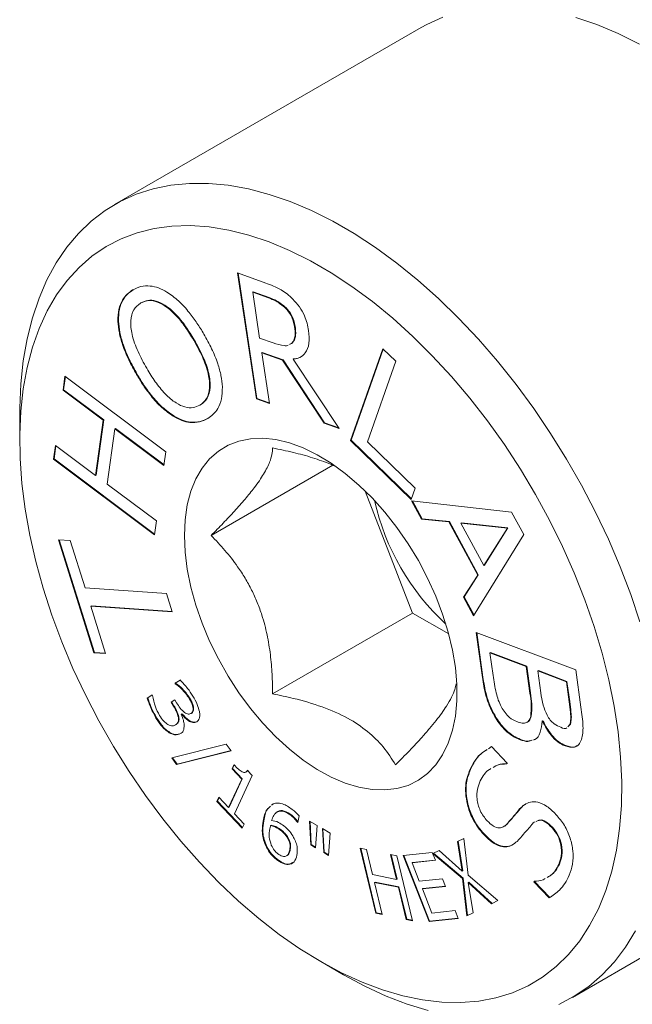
# Model space of a CAD drawing. Header units: inches. Extents: x 0.1 to 10.9, y 0 to 8.5.
# Tile 4 of 7: x 7.612 to 7.994, y 6.461 to 7.075. Entities that reach past the tile are written whole.
import ezdxf

# ---------------------------------------------------------------- set-up
doc = ezdxf.new("R2010")
doc.units = ezdxf.units.IN
doc.header["$MEASUREMENT"] = 0

msp = doc.modelspace()

# ---------------------------------------------------------------- linework, layer by layer
at = {"color": 7, "linetype": 'Continuous', "lineweight": 0}
for p, q in [((7.86238, 7.06961), (7.67147, 6.95939)), ((7.74803, 6.91684), (7.76559, 6.91054)), ((7.75976, 6.83844), (7.74803, 6.91684)), ((7.76012, 6.83865), (7.74844, 6.9167)), ((7.75781, 6.90499), (7.75746, 6.90479)), ((7.75746, 6.90479), (7.76173, 6.87628)), ((7.76732, 6.90125), (7.75746, 6.90479)), ((7.76767, 6.90145), (7.75781, 6.90499)), ((7.68793, 6.89816), (7.68758, 6.89795)), ((7.76767, 6.90145), (7.76732, 6.90125)), ((7.77827, 6.89514), (7.77791, 6.89494)), ((7.67389, 6.88689), (7.67353, 6.88669)), ((7.78387, 6.88368), (7.78352, 6.88348)), ((7.7211, 6.87517), (7.72075, 6.87497)), ((7.76173, 6.87628), (7.7702, 6.87323)), ((7.78031, 6.87221), (7.78158, 6.8729)), ((7.78066, 6.87242), (7.78193, 6.8731)), ((7.78193, 6.8731), (7.78158, 6.8729)), ((7.76345, 6.86732), (7.7631, 6.86711)), ((7.7631, 6.86711), (7.76782, 6.83555)), ((7.7761, 6.86244), (7.7631, 6.86711)), ((7.77646, 6.86264), (7.76345, 6.86732)), ((7.81832, 6.81245), (7.8385, 6.86964)), ((7.81867, 6.81265), (7.83871, 6.86944)), ((7.8385, 6.86964), (7.84655, 6.86185)), ((7.77646, 6.86264), (7.7761, 6.86244)), ((7.80186, 6.82333), (7.7761, 6.86244)), ((7.80221, 6.82353), (7.77646, 6.86264)), ((7.78293, 6.86325), (7.78257, 6.86305)), ((7.78257, 6.86305), (7.81132, 6.81994)), ((7.84655, 6.86185), (7.82883, 6.81161)), ((7.63942, 6.84392), (7.64061, 6.85253)), ((7.63977, 6.84412), (7.64091, 6.85231)), ((7.64061, 6.85253), (7.70345, 6.80554)), ((7.68549, 6.85387), (7.68514, 6.85366)), ((7.63977, 6.84412), (7.63942, 6.84392)), ((7.66439, 6.82524), (7.63942, 6.84392)), ((7.66474, 6.82545), (7.63977, 6.84412)), ((7.76012, 6.83865), (7.75976, 6.83844)), ((7.76782, 6.83555), (7.75976, 6.83844)), ((7.76777, 6.8359), (7.76012, 6.83865)), ((7.72499, 6.83472), (7.72464, 6.83451)), ((7.61243, 6.8289), (7.61243, 6.81258)), ((7.65963, 6.79078), (7.66439, 6.82524)), ((7.65998, 6.79098), (7.66474, 6.82545)), ((7.66474, 6.82545), (7.66439, 6.82524)), ((7.7084, 6.82777), (7.70805, 6.82756)), ((7.80221, 6.82353), (7.80186, 6.82333)), ((7.81103, 6.82038), (7.80221, 6.82353)), ((7.67164, 6.81982), (7.66688, 6.78536)), ((7.67199, 6.82002), (7.67164, 6.81982)), ((7.70225, 6.79693), (7.67164, 6.81982)), ((7.70231, 6.79736), (7.67199, 6.82002)), ((7.81132, 6.81994), (7.80186, 6.82333)), ((7.81867, 6.81265), (7.81832, 6.81245)), ((7.85618, 6.77579), (7.81832, 6.81245)), ((7.85633, 6.7762), (7.81867, 6.81265)), ((7.82883, 6.81161), (7.85864, 6.78275)), ((7.63347, 6.80083), (7.63466, 6.80945)), ((7.63383, 6.80104), (7.63495, 6.80923)), ((7.63466, 6.80945), (7.65963, 6.79078)), ((7.70345, 6.80554), (7.70225, 6.79693)), ((7.63383, 6.80104), (7.63347, 6.80083)), ((7.69631, 6.75385), (7.63347, 6.80083)), ((7.69637, 6.75427), (7.63383, 6.80104)), ((7.80726, 6.79708), (7.73157, 6.75339)), ((7.65998, 6.79098), (7.65963, 6.79078)), ((7.66688, 6.78536), (7.69749, 6.76247)), ((7.82753, 6.78101), (7.857, 6.70505)), ((7.85864, 6.78275), (7.85618, 6.77579)), ((7.8564, 6.77493), (7.91863, 6.76793)), ((7.86259, 6.76343), (7.8564, 6.77493)), ((7.86294, 6.76364), (7.85689, 6.77487)), ((7.69749, 6.76247), (7.69631, 6.75385)), ((7.86294, 6.76364), (7.86259, 6.76343)), ((7.87961, 6.76178), (7.86259, 6.76343)), ((7.87996, 6.76198), (7.86294, 6.76364)), ((7.91863, 6.76793), (7.92618, 6.75392)), ((7.87996, 6.76198), (7.87961, 6.76178)), ((7.89752, 6.72856), (7.87961, 6.76178)), ((7.89787, 6.72876), (7.87996, 6.76198)), ((7.88746, 6.76117), (7.88711, 6.76096)), ((7.88711, 6.76096), (7.90129, 6.73465)), ((7.91597, 6.75794), (7.88711, 6.76096)), ((7.91632, 6.75814), (7.88746, 6.76117)), ((7.90129, 6.73465), (7.91597, 6.75794)), ((7.90165, 6.73485), (7.91632, 6.75814)), ((7.91632, 6.75814), (7.91597, 6.75794)), ((7.63664, 6.7507), (7.64389, 6.75021)), ((7.65866, 6.68031), (7.63664, 6.7507)), ((7.65902, 6.68051), (7.63706, 6.75067)), ((7.64389, 6.75021), (7.65312, 6.72069)), ((7.92618, 6.75392), (7.89498, 6.70336)), ((7.90165, 6.73485), (7.90129, 6.73465)), ((7.88877, 6.71487), (7.89752, 6.72856)), ((7.88912, 6.71508), (7.89787, 6.72876)), ((7.89787, 6.72876), (7.89752, 6.72856)), ((7.65312, 6.72069), (7.70387, 6.71723)), ((7.70387, 6.71723), (7.70742, 6.70588)), ((7.88912, 6.71508), (7.88877, 6.71487)), ((7.89498, 6.70336), (7.88877, 6.71487)), ((7.89522, 6.70376), (7.88912, 6.71508)), ((7.65703, 6.70954), (7.65667, 6.70933)), ((7.65667, 6.70933), (7.66591, 6.67981)), ((7.70742, 6.70588), (7.65667, 6.70933)), ((7.70735, 6.70611), (7.65703, 6.70954)), ((7.857, 6.70505), (7.76984, 6.65474)), ((7.857, 6.70505), (7.8795, 6.69206)), ((7.89652, 6.69303), (7.95855, 6.66972)), ((7.90041, 6.66498), (7.89652, 6.69303)), ((7.90077, 6.66519), (7.89693, 6.69288)), ((7.65902, 6.68051), (7.65866, 6.68031)), ((7.66591, 6.67981), (7.65866, 6.68031)), ((7.66584, 6.68005), (7.65902, 6.68051)), ((7.90552, 6.68041), (7.90517, 6.6802)), ((7.90517, 6.6802), (7.90712, 6.6662)), ((7.92773, 6.67172), (7.90517, 6.6802)), ((7.92808, 6.67192), (7.90552, 6.68041)), ((7.92808, 6.67192), (7.92773, 6.67172)), ((7.93004, 6.65509), (7.92773, 6.67172)), ((7.9304, 6.65529), (7.92808, 6.67192)), ((7.90077, 6.66519), (7.90041, 6.66498)), ((7.93533, 6.6692), (7.93498, 6.669)), ((7.93498, 6.669), (7.93687, 6.65544)), ((7.9527, 6.66233), (7.93498, 6.669)), ((7.95305, 6.66253), (7.93533, 6.6692)), ((7.95855, 6.66972), (7.96179, 6.64643)), ((7.70913, 6.66135), (7.7123, 6.66337)), ((7.70949, 6.66155), (7.70913, 6.66135)), ((7.70929, 6.66108), (7.70913, 6.66135)), ((7.70964, 6.66129), (7.70929, 6.66108)), ((7.70949, 6.66155), (7.71265, 6.66357)), ((7.70964, 6.66129), (7.70949, 6.66155)), ((7.95305, 6.66253), (7.9527, 6.66233)), ((7.95444, 6.64983), (7.9527, 6.66233)), ((7.95479, 6.65003), (7.95305, 6.66253)), ((7.69178, 6.65212), (7.69495, 6.65414)), ((7.69213, 6.65232), (7.69178, 6.65212)), ((7.69213, 6.65232), (7.69496, 6.65413)), ((7.69495, 6.65414), (7.69518, 6.65375)), ((7.71817, 6.65232), (7.71782, 6.65212)), ((7.9304, 6.65529), (7.93004, 6.65509)), ((7.70668, 6.64954), (7.70898, 6.651)), ((7.70703, 6.64974), (7.70668, 6.64954)), ((7.7081, 6.64716), (7.70668, 6.64954)), ((7.70703, 6.64974), (7.70898, 6.65099)), ((7.70845, 6.64736), (7.70703, 6.64974)), ((7.70845, 6.64736), (7.7081, 6.64716)), ((7.70898, 6.651), (7.7101, 6.64913)), ((7.72061, 6.64663), (7.72026, 6.64643)), ((7.95479, 6.65003), (7.95444, 6.64983)), ((7.69759, 6.6399), (7.69724, 6.6397)), ((7.71155, 6.6403), (7.7112, 6.6401)), ((7.7131, 6.64209), (7.71291, 6.64196)), ((7.71345, 6.64229), (7.7131, 6.64209)), ((7.71953, 6.64282), (7.71918, 6.64262)), ((7.9091, 6.63988), (7.90875, 6.63968)), ((7.93087, 6.64079), (7.93052, 6.64058)), ((7.70983, 6.63569), (7.70947, 6.63549)), ((7.93792, 6.63795), (7.93757, 6.63775)), ((7.9379, 6.63763), (7.93757, 6.63775)), ((7.93825, 6.63784), (7.9379, 6.63763)), ((7.93825, 6.63784), (7.93792, 6.63795)), ((7.95354, 6.63413), (7.95485, 6.63564)), ((7.9539, 6.63434), (7.95521, 6.63584)), ((7.95521, 6.63584), (7.95485, 6.63564)), ((7.70581, 6.63077), (7.70546, 6.63056)), ((7.70706, 6.61487), (7.74104, 6.62339)), ((7.74104, 6.62339), (7.74412, 6.61928)), ((7.90414, 6.6206), (7.90604, 6.62194)), ((7.90604, 6.62194), (7.91584, 6.61165)), ((7.9242, 6.62641), (7.92385, 6.62621)), ((7.93331, 6.62648), (7.9326, 6.62628)), ((7.95229, 6.62257), (7.95193, 6.62237)), ((7.71044, 6.61104), (7.70749, 6.61498)), ((7.74412, 6.61928), (7.71009, 6.61084)), ((7.74405, 6.61938), (7.71044, 6.61104)), ((7.71009, 6.61084), (7.70706, 6.61487)), ((7.71044, 6.61104), (7.71009, 6.61084)), ((7.74458, 6.60798), (7.74577, 6.61055)), ((7.74493, 6.60819), (7.74613, 6.61075)), ((7.91584, 6.61165), (7.91562, 6.61115)), ((7.74493, 6.60819), (7.74458, 6.60798)), ((7.75062, 6.60155), (7.74458, 6.60798)), ((7.75097, 6.60175), (7.74493, 6.60819)), ((7.75714, 6.60392), (7.74607, 6.58007)), ((7.75421, 6.60704), (7.75714, 6.60392)), ((7.89298, 6.60756), (7.89263, 6.60736)), ((7.74245, 6.58394), (7.75062, 6.60155)), ((7.7428, 6.58414), (7.75097, 6.60175)), ((7.75097, 6.60175), (7.75062, 6.60155)), ((7.73522, 6.5878), (7.73641, 6.59037)), ((7.73557, 6.58801), (7.73522, 6.5878)), ((7.75093, 6.57107), (7.73522, 6.5878)), ((7.73557, 6.58801), (7.73658, 6.59019)), ((7.75111, 6.57146), (7.73557, 6.58801)), ((7.73641, 6.59037), (7.74245, 6.58394)), ((7.76924, 6.58535), (7.77021, 6.58623)), ((7.76959, 6.58555), (7.77013, 6.58604)), ((7.89142, 6.58614), (7.89107, 6.58593)), ((7.7428, 6.58414), (7.74245, 6.58394)), ((7.74607, 6.58007), (7.75212, 6.57364)), ((7.78176, 6.57917), (7.78141, 6.57897)), ((7.78632, 6.57881), (7.78555, 6.57469)), ((7.92399, 6.58326), (7.92364, 6.58306)), ((7.75212, 6.57364), (7.75093, 6.57107)), ((7.76431, 6.57572), (7.76395, 6.57551)), ((7.76898, 6.57296), (7.76862, 6.57275)), ((7.78561, 6.575), (7.78535, 6.57485)), ((7.78555, 6.57469), (7.78535, 6.57485)), ((7.79276, 6.57557), (7.7976, 6.57272)), ((7.79358, 6.56066), (7.79276, 6.57557)), ((7.79394, 6.56086), (7.79314, 6.57534)), ((7.7976, 6.57272), (7.79652, 6.55894)), ((7.91579, 6.57365), (7.91543, 6.57345)), ((7.95644, 6.46574), (8.14736, 6.57596)), ((7.77542, 6.56978), (7.77506, 6.56958)), ((7.80082, 6.57082), (7.80565, 6.56797)), ((7.80164, 6.55592), (7.80082, 6.57082)), ((7.80199, 6.55612), (7.8012, 6.5706)), ((7.80565, 6.56797), (7.80457, 6.55419)), ((7.9017, 6.56731), (7.90135, 6.5671)), ((7.94406, 6.57171), (7.9437, 6.57151)), ((7.76575, 6.56067), (7.7654, 6.56047)), ((7.77956, 6.5652), (7.77921, 6.56499)), ((7.79394, 6.56086), (7.79358, 6.56066)), ((7.79652, 6.55894), (7.79358, 6.56066)), ((7.79655, 6.55933), (7.79394, 6.56086)), ((7.88495, 6.56283), (7.88886, 6.56474)), ((7.88791, 6.54433), (7.88495, 6.56283)), ((7.88826, 6.54453), (7.88531, 6.563)), ((7.88886, 6.56474), (7.89149, 6.54177)), ((7.78088, 6.55782), (7.78052, 6.55761)), ((7.80199, 6.55612), (7.80164, 6.55592)), ((7.80457, 6.55419), (7.80164, 6.55592)), ((7.8046, 6.55458), (7.80199, 6.55612)), ((7.82433, 6.55873), (7.82835, 6.5579)), ((7.83402, 6.51825), (7.82433, 6.55873)), ((7.83438, 6.51845), (7.82475, 6.55864)), ((7.82835, 6.5579), (7.8321, 6.54225)), ((7.84701, 6.53917), (7.84326, 6.55482)), ((7.84326, 6.55482), (7.84728, 6.55399)), ((7.84736, 6.53937), (7.84368, 6.55474)), ((7.84728, 6.55399), (7.85698, 6.5135)), ((7.85113, 6.55405), (7.86926, 6.55591)), ((7.86727, 6.5131), (7.85113, 6.55405)), ((7.86762, 6.51331), (7.85155, 6.55409)), ((7.86926, 6.55591), (7.87116, 6.5511)), ((7.86953, 6.5553), (7.87344, 6.5572)), ((7.88804, 6.53978), (7.86953, 6.5553)), ((7.88839, 6.53998), (7.86991, 6.55548)), ((7.87344, 6.5572), (7.88791, 6.54433)), ((7.7726, 6.55176), (7.77225, 6.55156)), ((7.87116, 6.5511), (7.85666, 6.54961)), ((7.85701, 6.54981), (7.85666, 6.54961)), ((7.85666, 6.54961), (7.86116, 6.53817)), ((7.87109, 6.55126), (7.85701, 6.54981)), ((7.94838, 6.54877), (7.94802, 6.54856)), ((7.8321, 6.54225), (7.84701, 6.53917)), ((7.88826, 6.54453), (7.88791, 6.54433)), ((7.89149, 6.54177), (7.91005, 6.526)), ((7.83362, 6.5376), (7.83327, 6.53739)), ((7.83327, 6.53739), (7.83805, 6.51742)), ((7.84817, 6.53431), (7.83327, 6.53739)), ((7.84852, 6.53452), (7.83362, 6.5376)), ((7.84736, 6.53937), (7.84701, 6.53917)), ((7.86116, 6.53817), (7.87566, 6.53966)), ((7.87566, 6.53966), (7.87756, 6.53484)), ((7.88839, 6.53998), (7.88804, 6.53978)), ((7.89071, 6.51655), (7.88804, 6.53978)), ((7.89107, 6.51676), (7.88839, 6.53998)), ((7.89198, 6.53742), (7.89163, 6.53721)), ((7.89163, 6.53721), (7.89462, 6.51846)), ((7.90616, 6.5241), (7.89163, 6.53721)), ((7.90651, 6.5243), (7.89198, 6.53742)), ((7.9325, 6.53764), (7.93272, 6.53814)), ((7.93286, 6.53784), (7.9325, 6.53764)), ((7.94198, 6.52767), (7.9325, 6.53764)), ((7.93286, 6.53784), (7.933, 6.53818)), ((7.94233, 6.52788), (7.93286, 6.53784)), ((7.84852, 6.53452), (7.84817, 6.53431)), ((7.85295, 6.51434), (7.84817, 6.53431)), ((7.85331, 6.51454), (7.84852, 6.53452)), ((7.87756, 6.53484), (7.86306, 6.53335)), ((7.86342, 6.53355), (7.86306, 6.53335)), ((7.86306, 6.53335), (7.86899, 6.5183)), ((7.8775, 6.535), (7.86342, 6.53355)), ((7.91005, 6.526), (7.90616, 6.5241)), ((7.90651, 6.5243), (7.90616, 6.5241)), ((7.91002, 6.52602), (7.90651, 6.5243)), ((7.94233, 6.52788), (7.94198, 6.52767)), ((7.83438, 6.51845), (7.83402, 6.51825)), ((7.83805, 6.51742), (7.83402, 6.51825)), ((7.83798, 6.51771), (7.83438, 6.51845)), ((7.86899, 6.5183), (7.88349, 6.51979)), ((7.88349, 6.51979), (7.88539, 6.51497)), ((7.89462, 6.51846), (7.89071, 6.51655)), ((7.89462, 6.51849), (7.89107, 6.51676)), ((7.85331, 6.51454), (7.85295, 6.51434)), ((7.85698, 6.5135), (7.85295, 6.51434)), ((7.85691, 6.5138), (7.85331, 6.51454)), ((7.88539, 6.51497), (7.86727, 6.5131)), ((7.86762, 6.51331), (7.86727, 6.5131)), ((7.88533, 6.51513), (7.86762, 6.51331)), ((7.89107, 6.51676), (7.89071, 6.51655)), ((7.79978, 6.48804), (7.81392, 6.47987))]:
    msp.add_line(p, q, dxfattribs=at)
at = {"color": 7, "linetype": 'Continuous', "lineweight": 0, "flags": 128}
for points in [[(7.8759, 7.07605), (7.86595, 7.07156), (7.86238, 7.06961)], [(7.99821, 7.05922), (7.98491, 7.06587), (7.9717, 7.07147), (7.95864, 7.07598)], [(7.99851, 6.69951), (7.99275, 6.71671), (7.98622, 6.73389), (7.97893, 6.75098), (7.97092, 6.76791), (7.96222, 6.78459), (7.95288, 6.80095), (7.94292, 6.81693), (7.93241, 6.83245), (7.92137, 6.84745), (7.90987, 6.86186), (7.89795, 6.87562), (7.88566, 6.88866), (7.87305, 6.90093), (7.86019, 6.91238), (7.84712, 6.92296), (7.83391, 6.93261), (7.82062, 6.94131), (7.80729, 6.949), (7.79399, 6.95566), (7.78078, 6.96126), (7.76772, 6.96576), (7.75486, 6.96917), (7.74225, 6.97145), (7.72996, 6.97259), (7.71804, 6.9726), (7.70653, 6.97148), (7.6955, 6.96922), (7.68498, 6.96584), (7.67503, 6.96135), (7.66569, 6.95577), (7.65699, 6.94913), (7.64898, 6.94146), (7.64169, 6.93278), (7.63516, 6.92315), (7.6294, 6.91259), (7.62446, 6.90115), (7.62034, 6.88889), (7.61707, 6.87587), (7.61466, 6.86212), (7.61312, 6.84772), (7.61246, 6.83274), (7.61243, 6.8289)], [(7.79981, 6.48802), (7.81274, 6.48107), (7.82561, 6.47519), (7.83835, 6.4704), (7.85091, 6.46672), (7.86322, 6.46418), (7.87524, 6.46278), (7.88689, 6.46253), (7.89813, 6.46344), (7.9089, 6.46549), (7.91915, 6.46869), (7.92884, 6.473), (7.9379, 6.47842), (7.94631, 6.48492), (7.95402, 6.49246), (7.961, 6.50101), (7.96721, 6.51053), (7.97262, 6.52097), (7.97721, 6.53229), (7.98095, 6.54443), (7.98383, 6.55733), (7.98583, 6.57094), (7.98694, 6.58517), (7.98717, 6.59998), (7.9865, 6.61528), (7.98494, 6.63101), (7.9825, 6.64709), (7.97918, 6.66344), (7.97502, 6.67999), (7.97002, 6.69665), (7.9642, 6.71335), (7.95761, 6.73001), (7.95026, 6.74654), (7.94219, 6.76288), (7.93345, 6.77893), (7.92407, 6.79464), (7.9141, 6.80991), (7.90358, 6.82467), (7.89257, 6.83887), (7.88111, 6.85242), (7.86927, 6.86527), (7.8571, 6.87735), (7.84466, 6.88861), (7.832, 6.89899), (7.81918, 6.90844), (7.80628, 6.91692), (7.79334, 6.92439), (7.78044, 6.93081), (7.76763, 6.93615), (7.75497, 6.94039), (7.74252, 6.9435), (7.73035, 6.94547), (7.71851, 6.94629), (7.70706, 6.94596), (7.69604, 6.94448), (7.68553, 6.94186), (7.67555, 6.9381), (7.66617, 6.93323), (7.65743, 6.92727), (7.64936, 6.92025), (7.64202, 6.9122), (7.63542, 6.90315), (7.62961, 6.89317), (7.6246, 6.88228), (7.62044, 6.87054), (7.61713, 6.85801), (7.61468, 6.84475), (7.61313, 6.83083), (7.61246, 6.8163), (7.61268, 6.80123), (7.61379, 6.78571), (7.6158, 6.76979), (7.61867, 6.75357), (7.62242, 6.73711), (7.627, 6.72049), (7.63241, 6.7038), (7.63862, 6.68711), (7.6456, 6.67051), (7.65331, 6.65406), (7.66172, 6.63786), (7.67079, 6.62197), (7.68047, 6.60648), (7.69072, 6.59145), (7.70149, 6.57696), (7.71273, 6.56308), (7.72438, 6.54987), (7.7364, 6.53739), (7.74871, 6.52572), (7.76127, 6.51489), (7.77402, 6.50497), (7.78688, 6.496), (7.79981, 6.48802)], [(7.71496, 6.75339), (7.71541, 6.74305), (7.71675, 6.73231), (7.71898, 6.72127), (7.72206, 6.71005), (7.72597, 6.69877), (7.73065, 6.68755), (7.73608, 6.67651), (7.74217, 6.66577), (7.74888, 6.65543), (7.75613, 6.64562), (7.76384, 6.63642), (7.77193, 6.62795), (7.78032, 6.62029), (7.78892, 6.61352), (7.79763, 6.60771), (7.80636, 6.60293), (7.81502, 6.59922), (7.82353, 6.59663), (7.83178, 6.59518), (7.83969, 6.59489), (7.84718, 6.59576), (7.85417, 6.59778), (7.86058, 6.60093), (7.86635, 6.60518), (7.87141, 6.61048), (7.87571, 6.61678), (7.87921, 6.624), (7.88187, 6.63208), (7.88365, 6.64092), (7.88455, 6.65044), (7.88455, 6.66053), (7.88365, 6.67108), (7.88187, 6.68199), (7.87921, 6.69313), (7.87571, 6.70439), (7.87141, 6.71566), (7.86635, 6.7268), (7.86058, 6.73771), (7.85417, 6.74826), (7.84718, 6.75835), (7.83969, 6.76787), (7.83178, 6.77671), (7.82353, 6.78479), (7.81502, 6.79202), (7.80636, 6.79831), (7.79763, 6.80362), (7.78892, 6.80787), (7.78032, 6.81102), (7.77193, 6.81304), (7.76384, 6.81391), (7.75613, 6.81362), (7.74888, 6.81218), (7.74217, 6.80959), (7.73608, 6.80588), (7.73065, 6.8011), (7.72597, 6.7953), (7.72206, 6.78853), (7.71898, 6.78087), (7.71675, 6.77239), (7.71541, 6.7632), (7.71496, 6.75339)], [(7.94797, 6.4614), (7.95763, 6.46644), (7.96665, 6.47255), (7.97501, 6.47971), (7.98266, 6.48789), (7.98958, 6.49705), (7.99573, 6.50716)], [(7.81395, 6.47985), (7.82727, 6.47267), (7.84053, 6.46654), (7.85368, 6.46149), (7.86665, 6.45753)]]:
    msp.add_lwpolyline(points, dxfattribs=at)
at = {"color": 7, "linetype": 'Continuous', "lineweight": 0}
msp.add_arc((7.97857, 6.8076), 0.14883, 192.63408, 227.36054, dxfattribs=at)
for points, knots in [([(7.76559, 6.91054), (7.76875, 6.90932), (7.77316, 6.90762), (7.77891, 6.90391), (7.78131, 6.90165), (7.78251, 6.90051)], [0, 0, 0, 0, 0.55995, 0.780009, 1, 1, 1, 1]), ([(7.67353, 6.88669), (7.67362, 6.88924), (7.67378, 6.89435), (7.67615, 6.89978), (7.67915, 6.90375), (7.68153, 6.90539), (7.68272, 6.90621)], [0, 0, 0, 0, 0.279713, 0.55959, 0.779775, 1, 1, 1, 1]), ([(7.67389, 6.88689), (7.67397, 6.88944), (7.67414, 6.89455), (7.6765, 6.89998), (7.6795, 6.90395), (7.68188, 6.90559), (7.68307, 6.90641)], [0, 0, 0, 0, 0.279713, 0.55959, 0.779775, 1, 1, 1, 1]), ([(7.68272, 6.90621), (7.68437, 6.90703), (7.68766, 6.90869), (7.69322, 6.90895), (7.69877, 6.90778), (7.70231, 6.90589), (7.70408, 6.90495)], [0, 0, 0, 0, 0.280101, 0.560032, 0.780053, 1, 1, 1, 1]), ([(7.70408, 6.90495), (7.70652, 6.90323), (7.71139, 6.89978), (7.71763, 6.89279), (7.72286, 6.88573), (7.72567, 6.88108), (7.72708, 6.87876)], [0, 0, 0, 0, 0.279675, 0.559603, 0.779788, 1, 1, 1, 1]), ([(7.68758, 6.89795), (7.68604, 6.89676), (7.68298, 6.89438), (7.68113, 6.88733), (7.68211, 6.87809), (7.68579, 6.86774), (7.68958, 6.86088), (7.69147, 6.85745)], [0, 0, 0, 0, 0.1866996, 0.3729852, 0.5594631, 0.7794657, 1, 1, 1, 1]), ([(7.72075, 6.87497), (7.71901, 6.8778), (7.71555, 6.88346), (7.70939, 6.89109), (7.70293, 6.89662), (7.69686, 6.89946), (7.69169, 6.89989), (7.68895, 6.8986), (7.68758, 6.89795)], [0, 0, 0, 0, 0.187007, 0.373773, 0.560157, 0.706715, 0.853245, 1, 1, 1, 1]), ([(7.7211, 6.87517), (7.71937, 6.878), (7.7159, 6.88366), (7.70974, 6.89129), (7.70329, 6.89682), (7.69721, 6.89967), (7.69204, 6.90009), (7.6893, 6.8988), (7.68793, 6.89816)], [0, 0, 0, 0, 0.187007, 0.373773, 0.560157, 0.706715, 0.853245, 1, 1, 1, 1]), ([(7.77791, 6.89494), (7.77594, 6.89654), (7.77241, 6.89941), (7.76888, 6.90068), (7.76732, 6.90125)], [0, 0, 0, 0, 0.558088, 1, 1, 1, 1]), ([(7.77827, 6.89514), (7.7763, 6.89674), (7.77276, 6.89961), (7.76923, 6.90089), (7.76767, 6.90145)], [0, 0, 0, 0, 0.558088, 1, 1, 1, 1]), ([(7.78251, 6.90051), (7.78389, 6.89897), (7.78666, 6.89588), (7.78969, 6.89056), (7.79148, 6.88546), (7.79201, 6.88245), (7.79228, 6.88095)], [0, 0, 0, 0, 0.2798951, 0.5596148, 0.7797462, 1, 1, 1, 1]), ([(7.78352, 6.88348), (7.78301, 6.88583), (7.78209, 6.89003), (7.77919, 6.89344), (7.77791, 6.89494)], [0, 0, 0, 0, 0.5598595, 1, 1, 1, 1]), ([(7.78387, 6.88368), (7.78336, 6.88603), (7.78245, 6.89023), (7.77955, 6.89364), (7.77827, 6.89514)], [0, 0, 0, 0, 0.5598595, 1, 1, 1, 1]), ([(7.68514, 6.85366), (7.68346, 6.85669), (7.68009, 6.86273), (7.67652, 6.87154), (7.67421, 6.87968), (7.67376, 6.88435), (7.67353, 6.88669)], [0, 0, 0, 0, 0.2801107, 0.5600641, 0.7800788, 1, 1, 1, 1]), ([(7.68549, 6.85387), (7.68381, 6.85689), (7.68045, 6.86294), (7.67687, 6.87174), (7.67456, 6.87988), (7.67411, 6.88455), (7.67389, 6.88689)], [0, 0, 0, 0, 0.2801107, 0.5600641, 0.7800788, 1, 1, 1, 1]), ([(7.72708, 6.87876), (7.72875, 6.87574), (7.73211, 6.86972), (7.73564, 6.86094), (7.73798, 6.85282), (7.7384, 6.84817), (7.73861, 6.84585)], [0, 0, 0, 0, 0.280125, 0.560077, 0.780102, 1, 1, 1, 1]), ([(7.78158, 6.8729), (7.78213, 6.87354), (7.78324, 6.87482), (7.7841, 6.8784), (7.78374, 6.88155), (7.78352, 6.88348)], [0, 0, 0, 0, 0.280191, 0.560098, 1, 1, 1, 1]), ([(7.78193, 6.8731), (7.78249, 6.87374), (7.7836, 6.87502), (7.78445, 6.8786), (7.78409, 6.88176), (7.78387, 6.88368)], [0, 0, 0, 0, 0.280191, 0.560098, 1, 1, 1, 1]), ([(7.79228, 6.88095), (7.79254, 6.87819), (7.79306, 6.87267), (7.79069, 6.86705), (7.78699, 6.86395), (7.78405, 6.86335), (7.78257, 6.86305)], [0, 0, 0, 0, 0.2799509, 0.5592004, 0.7795065, 1, 1, 1, 1]), ([(7.72464, 6.83451), (7.72616, 6.83571), (7.7292, 6.83812), (7.73103, 6.84516), (7.73009, 6.85436), (7.72642, 6.86471), (7.72264, 6.87155), (7.72075, 6.87497)], [0, 0, 0, 0, 0.186637, 0.372903, 0.559417, 0.779448, 1, 1, 1, 1]), ([(7.72499, 6.83472), (7.72651, 6.83592), (7.72955, 6.83832), (7.73138, 6.84537), (7.73045, 6.85457), (7.72677, 6.86491), (7.72299, 6.87175), (7.7211, 6.87517)], [0, 0, 0, 0, 0.186637, 0.372903, 0.559417, 0.779448, 1, 1, 1, 1]), ([(7.7702, 6.87323), (7.77252, 6.87253), (7.77576, 6.87156), (7.77888, 6.87144), (7.77957, 6.87181), (7.77958, 6.87182)], [0, 0, 0, 0, 0.715178, 0.996149, 1, 1, 1, 1]), ([(7.78727, 6.86456), (7.78724, 6.86454), (7.78609, 6.86357), (7.78449, 6.86341), (7.78293, 6.86325)], [0, 0, 0, 0, 0.028393, 1, 1, 1, 1]), ([(7.69147, 6.85745), (7.6932, 6.85462), (7.69667, 6.84897), (7.70281, 6.84132), (7.70928, 6.83582), (7.71534, 6.83304), (7.72053, 6.83257), (7.72327, 6.83386), (7.72464, 6.83451)], [0, 0, 0, 0, 0.186996, 0.373741, 0.56008, 0.706659, 0.853234, 1, 1, 1, 1]), ([(7.70805, 6.82756), (7.70562, 6.82928), (7.70076, 6.83272), (7.69454, 6.83967), (7.68934, 6.84672), (7.68654, 6.85135), (7.68514, 6.85366)], [0, 0, 0, 0, 0.279685, 0.559567, 0.779754, 1, 1, 1, 1]), ([(7.7084, 6.82777), (7.70597, 6.82948), (7.70111, 6.83292), (7.69489, 6.83987), (7.6897, 6.84692), (7.68689, 6.85155), (7.68549, 6.85387)], [0, 0, 0, 0, 0.279685, 0.559567, 0.779754, 1, 1, 1, 1]), ([(7.73861, 6.84585), (7.73854, 6.84328), (7.73841, 6.83813), (7.73612, 6.83259), (7.73304, 6.82867), (7.73064, 6.82704), (7.72944, 6.82623)], [0, 0, 0, 0, 0.279787, 0.559553, 0.77974, 1, 1, 1, 1]), ([(7.72944, 6.82623), (7.72779, 6.82541), (7.72449, 6.82377), (7.71893, 6.8235), (7.71336, 6.82471), (7.70982, 6.82661), (7.70805, 6.82756)], [0, 0, 0, 0, 0.2800975, 0.5600479, 0.7800611, 1, 1, 1, 1]), ([(7.7298, 6.82643), (7.72814, 6.82561), (7.72484, 6.82397), (7.71928, 6.82371), (7.71371, 6.82491), (7.71017, 6.82681), (7.7084, 6.82777)], [0, 0, 0, 0, 0.2800975, 0.5600479, 0.7800611, 1, 1, 1, 1]), ([(7.73157, 6.75339), (7.73411, 6.75595), (7.73919, 6.76108), (7.74631, 6.76865), (7.75288, 6.77607), (7.75927, 6.78398), (7.76474, 6.79195), (7.76806, 6.79869), (7.76962, 6.80392), (7.76977, 6.80653), (7.76984, 6.80784)], [0, 0, 0, 0, 0.107786, 0.216169, 0.327313, 0.439957, 0.593488, 0.752149, 0.875507, 1, 1, 1, 1]), ([(7.76984, 6.80784), (7.77418, 6.80695), (7.78265, 6.80521), (7.79278, 6.80243), (7.80035, 6.79987), (7.80497, 6.79821), (7.80742, 6.79702), (7.8082, 6.79664)], [0, 0, 0, 0, 0.319303, 0.624063, 0.777466, 0.929135, 1, 1, 1, 1]), ([(7.76984, 6.65474), (7.76979, 6.6588), (7.76968, 6.66693), (7.7686, 6.67924), (7.7666, 6.69159), (7.76374, 6.70248), (7.76038, 6.71174), (7.75687, 6.71949), (7.75278, 6.72693), (7.74731, 6.7353), (7.74031, 6.74429), (7.73449, 6.75035), (7.73157, 6.75339)], [0, 0, 0, 0, 0.107753, 0.216103, 0.327213, 0.439823, 0.51632, 0.59347, 0.672555, 0.752225, 0.875545, 1, 1, 1, 1]), ([(7.90875, 6.63968), (7.90745, 6.64199), (7.90486, 6.64661), (7.90196, 6.65533), (7.901, 6.66132), (7.90041, 6.66498)], [0, 0, 0, 0, 0.279856, 0.559753, 1, 1, 1, 1]), ([(7.9091, 6.63988), (7.9078, 6.64219), (7.90521, 6.64681), (7.90232, 6.65554), (7.90135, 6.66153), (7.90077, 6.66519)], [0, 0, 0, 0, 0.279856, 0.559753, 1, 1, 1, 1]), ([(7.90712, 6.6662), (7.90766, 6.6626), (7.90841, 6.6576), (7.91021, 6.65091), (7.91159, 6.64801), (7.91228, 6.64656)], [0, 0, 0, 0, 0.560285, 0.780332, 1, 1, 1, 1]), ([(7.71782, 6.65212), (7.71637, 6.65413), (7.71378, 6.65773), (7.71067, 6.66005), (7.70929, 6.66108)], [0, 0, 0, 0, 0.558847, 1, 1, 1, 1]), ([(7.71817, 6.65232), (7.71672, 6.65433), (7.71414, 6.65793), (7.71102, 6.66026), (7.70964, 6.66129)], [0, 0, 0, 0, 0.558847, 1, 1, 1, 1]), ([(7.7123, 6.66337), (7.71391, 6.66168), (7.71679, 6.65867), (7.71918, 6.655), (7.72023, 6.65339)], [0, 0, 0, 0, 0.559867, 1, 1, 1, 1]), ([(7.88419, 6.66092), (7.88394, 6.6598), (7.88338, 6.65734), (7.88141, 6.65275), (7.87857, 6.64775), (7.8752, 6.6428), (7.87169, 6.63816), (7.8676, 6.63316), (7.86213, 6.62692), (7.85513, 6.61939), (7.84931, 6.61351), (7.84639, 6.61055)], [0, 0, 0, 0, 0.105387, 0.232191, 0.360705, 0.448006, 0.536053, 0.626307, 0.71723, 0.857967, 1, 1, 1, 1]), ([(7.69724, 6.6397), (7.696, 6.64197), (7.6938, 6.64604), (7.6924, 6.65026), (7.69178, 6.65212)], [0, 0, 0, 0, 0.559688, 1, 1, 1, 1]), ([(7.69759, 6.6399), (7.69636, 6.64218), (7.69415, 6.64625), (7.69275, 6.65047), (7.69213, 6.65232)], [0, 0, 0, 0, 0.559688, 1, 1, 1, 1]), ([(7.69518, 6.65375), (7.69561, 6.65142), (7.69638, 6.64726), (7.69852, 6.64312), (7.69945, 6.6413)], [0, 0, 0, 0, 0.560031, 1, 1, 1, 1]), ([(7.72026, 6.64643), (7.71994, 6.64752), (7.71938, 6.64947), (7.7183, 6.65131), (7.71782, 6.65212)], [0, 0, 0, 0, 0.558499, 1, 1, 1, 1]), ([(7.72061, 6.64663), (7.7203, 6.64772), (7.71973, 6.64967), (7.71865, 6.65151), (7.71817, 6.65232)], [0, 0, 0, 0, 0.558499, 1, 1, 1, 1]), ([(7.72023, 6.65339), (7.72125, 6.65162), (7.72308, 6.64846), (7.72394, 6.64516), (7.72432, 6.64372)], [0, 0, 0, 0, 0.5605, 1, 1, 1, 1]), ([(7.84639, 6.61055), (7.844, 6.61434), (7.83942, 6.62158), (7.82942, 6.63143), (7.81681, 6.64004), (7.8009, 6.64692), (7.78483, 6.65167), (7.77418, 6.65385), (7.76984, 6.65474)], [0, 0, 0, 0, 0.184994, 0.353947, 0.522564, 0.700005, 0.877914, 1, 1, 1, 1]), ([(7.93052, 6.64058), (7.93074, 6.64312), (7.93113, 6.64767), (7.93038, 6.65282), (7.93004, 6.65509)], [0, 0, 0, 0, 0.558412, 1, 1, 1, 1]), ([(7.93087, 6.64079), (7.93109, 6.64333), (7.93149, 6.64788), (7.93073, 6.65302), (7.9304, 6.65529)], [0, 0, 0, 0, 0.558412, 1, 1, 1, 1]), ([(7.93687, 6.65544), (7.93718, 6.65287), (7.93775, 6.64828), (7.93981, 6.64353), (7.94072, 6.64144)], [0, 0, 0, 0, 0.561378, 1, 1, 1, 1]), ([(7.7112, 6.6401), (7.71079, 6.64145), (7.71005, 6.64387), (7.7087, 6.64615), (7.7081, 6.64716)], [0, 0, 0, 0, 0.55785, 1, 1, 1, 1]), ([(7.71155, 6.6403), (7.71114, 6.64165), (7.7104, 6.64408), (7.70905, 6.64636), (7.70845, 6.64736)], [0, 0, 0, 0, 0.55785, 1, 1, 1, 1]), ([(7.7101, 6.64913), (7.71083, 6.64798), (7.71229, 6.64568), (7.71486, 6.64307), (7.71745, 6.64186), (7.7186, 6.64236), (7.71918, 6.64262)], [0, 0, 0, 0, 0.28108, 0.56098, 0.780112, 1, 1, 1, 1]), ([(7.71918, 6.64262), (7.71943, 6.64282), (7.71993, 6.64322), (7.72044, 6.64445), (7.72033, 6.64568), (7.72026, 6.64643)], [0, 0, 0, 0, 0.280731, 0.561168, 1, 1, 1, 1]), ([(7.71953, 6.64282), (7.71978, 6.64302), (7.72028, 6.64342), (7.7208, 6.64466), (7.72068, 6.64588), (7.72061, 6.64663)], [0, 0, 0, 0, 0.280731, 0.561168, 1, 1, 1, 1]), ([(7.91228, 6.64656), (7.91301, 6.64536), (7.91446, 6.64295), (7.91781, 6.63932), (7.92039, 6.63816), (7.92196, 6.63746)], [0, 0, 0, 0, 0.280681, 0.560622, 1, 1, 1, 1]), ([(7.95485, 6.63564), (7.95511, 6.63677), (7.95563, 6.63905), (7.95518, 6.64403), (7.95472, 6.64763), (7.95444, 6.64983)], [0, 0, 0, 0, 0.279347, 0.559497, 1, 1, 1, 1]), ([(7.95521, 6.63584), (7.95546, 6.63698), (7.95598, 6.63926), (7.95553, 6.64423), (7.95507, 6.64783), (7.95479, 6.65003)], [0, 0, 0, 0, 0.279347, 0.559497, 1, 1, 1, 1]), ([(7.96179, 6.64643), (7.96235, 6.6424), (7.96313, 6.6368), (7.96307, 6.63008), (7.96244, 6.62758), (7.96213, 6.62633)], [0, 0, 0, 0, 0.5601399, 0.7800811, 1, 1, 1, 1]), ([(7.70546, 6.63056), (7.70459, 6.63115), (7.70286, 6.63233), (7.7, 6.63545), (7.69828, 6.63809), (7.69724, 6.6397)], [0, 0, 0, 0, 0.2799502, 0.5601129, 1, 1, 1, 1]), ([(7.70581, 6.63077), (7.70495, 6.63135), (7.70322, 6.63253), (7.70035, 6.63566), (7.69864, 6.63829), (7.69759, 6.6399)], [0, 0, 0, 0, 0.2799502, 0.5601129, 1, 1, 1, 1]), ([(7.69945, 6.6413), (7.7003, 6.64002), (7.70182, 6.63772), (7.70373, 6.63627), (7.70458, 6.63563)], [0, 0, 0, 0, 0.560771, 1, 1, 1, 1]), ([(7.70947, 6.63549), (7.71014, 6.63602), (7.71134, 6.63696), (7.71124, 6.63914), (7.7112, 6.6401)], [0, 0, 0, 0, 0.560647, 1, 1, 1, 1]), ([(7.70983, 6.63569), (7.7105, 6.63622), (7.7117, 6.63717), (7.7116, 6.63934), (7.71155, 6.6403)], [0, 0, 0, 0, 0.560647, 1, 1, 1, 1]), ([(7.71291, 6.64196), (7.71343, 6.64073), (7.71437, 6.63852), (7.7147, 6.63638), (7.71485, 6.63545)], [0, 0, 0, 0, 0.560261, 1, 1, 1, 1]), ([(7.7226, 6.63737), (7.72185, 6.63709), (7.72034, 6.63655), (7.71677, 6.63813), (7.71449, 6.64059), (7.7131, 6.64209)], [0, 0, 0, 0, 0.280222, 0.561158, 1, 1, 1, 1]), ([(7.72295, 6.63757), (7.7222, 6.6373), (7.7207, 6.63675), (7.71712, 6.63834), (7.71484, 6.64079), (7.71345, 6.64229)], [0, 0, 0, 0, 0.280222, 0.561158, 1, 1, 1, 1]), ([(7.72432, 6.64372), (7.72443, 6.64292), (7.72464, 6.64133), (7.72426, 6.63886), (7.72323, 6.63793), (7.7226, 6.63737)], [0, 0, 0, 0, 0.280709, 0.561063, 1, 1, 1, 1]), ([(7.92385, 6.62621), (7.92234, 6.62687), (7.91932, 6.62819), (7.91512, 6.63157), (7.91152, 6.63546), (7.90967, 6.63827), (7.90875, 6.63968)], [0, 0, 0, 0, 0.280063, 0.559866, 0.779957, 1, 1, 1, 1]), ([(7.9242, 6.62641), (7.92269, 6.62707), (7.91967, 6.62839), (7.91548, 6.63177), (7.91188, 6.63566), (7.91002, 6.63848), (7.9091, 6.63988)], [0, 0, 0, 0, 0.280063, 0.559866, 0.779957, 1, 1, 1, 1]), ([(7.92196, 6.63746), (7.92304, 6.6371), (7.92519, 6.6364), (7.92796, 6.63654), (7.92968, 6.63823), (7.93024, 6.6398), (7.93052, 6.64058)], [0, 0, 0, 0, 0.2804362, 0.5596729, 0.7796025, 1, 1, 1, 1]), ([(7.92816, 6.63707), (7.92822, 6.63708), (7.92903, 6.63714), (7.92999, 6.63852), (7.93058, 6.64003), (7.93087, 6.64079)], [0, 0, 0, 0, 0.039372, 0.519176, 1, 1, 1, 1]), ([(7.94072, 6.64144), (7.94135, 6.64039), (7.94261, 6.63829), (7.94565, 6.63551), (7.94785, 6.63453), (7.9492, 6.63393)], [0, 0, 0, 0, 0.28001, 0.559811, 1, 1, 1, 1]), ([(7.70458, 6.63563), (7.70563, 6.63518), (7.70753, 6.63439), (7.70888, 6.63515), (7.70947, 6.63549)], [0, 0, 0, 0, 0.558203, 1, 1, 1, 1]), ([(7.71485, 6.63545), (7.71477, 6.63405), (7.71465, 6.63156), (7.71319, 6.63048), (7.71254, 6.63)], [0, 0, 0, 0, 0.558252, 1, 1, 1, 1]), ([(7.93757, 6.63775), (7.93733, 6.63536), (7.93685, 6.63059), (7.93458, 6.62663), (7.93251, 6.62614), (7.93225, 6.62608)], [0, 0, 0, 0, 0.467068, 0.932884, 1, 1, 1, 1]), ([(7.95193, 6.62237), (7.95041, 6.62307), (7.94737, 6.62448), (7.94333, 6.62864), (7.94019, 6.63314), (7.93866, 6.63613), (7.9379, 6.63763)], [0, 0, 0, 0, 0.279834, 0.559242, 0.779595, 1, 1, 1, 1]), ([(7.95229, 6.62257), (7.95077, 6.62327), (7.94773, 6.62468), (7.94369, 6.62884), (7.94054, 6.63334), (7.93901, 6.63634), (7.93825, 6.63784)], [0, 0, 0, 0, 0.279834, 0.559242, 0.779595, 1, 1, 1, 1]), ([(7.9492, 6.63393), (7.95073, 6.6333), (7.95228, 6.63267), (7.95305, 6.63357), (7.95306, 6.63357)], [0, 0, 0, 0, 0.991971, 1, 1, 1, 1]), ([(7.71254, 6.63), (7.71139, 6.62953), (7.70932, 6.62869), (7.70664, 6.62999), (7.70546, 6.63056)], [0, 0, 0, 0, 0.559282, 1, 1, 1, 1]), ([(7.7129, 6.63021), (7.71174, 6.62974), (7.70968, 6.62889), (7.70699, 6.63019), (7.70581, 6.63077)], [0, 0, 0, 0, 0.559282, 1, 1, 1, 1]), ([(7.93144, 6.62586), (7.9306, 6.62553), (7.92841, 6.62468), (7.92559, 6.62562), (7.92385, 6.62621)], [0, 0, 0, 0, 0.383776, 1, 1, 1, 1]), ([(7.93103, 6.62585), (7.93043, 6.62563), (7.92847, 6.62492), (7.92595, 6.6258), (7.9242, 6.62641)], [0, 0, 0, 0, 0.306212, 1, 1, 1, 1]), ([(7.96213, 6.62633), (7.96165, 6.62519), (7.96069, 6.62291), (7.95726, 6.62091), (7.95395, 6.62181), (7.95193, 6.62237)], [0, 0, 0, 0, 0.280704, 0.560698, 1, 1, 1, 1]), ([(7.95937, 6.62257), (7.95894, 6.62227), (7.95712, 6.62099), (7.95438, 6.62189), (7.95229, 6.62257)], [0, 0, 0, 0, 0.235562, 1, 1, 1, 1]), ([(7.89263, 6.60736), (7.89352, 6.60918), (7.89531, 6.61282), (7.89886, 6.6173), (7.90193, 6.61919), (7.90346, 6.62013)], [0, 0, 0, 0, 0.334436, 0.668775, 1, 1, 1, 1]), ([(7.89298, 6.60756), (7.89388, 6.60938), (7.89567, 6.61302), (7.89902, 6.6173), (7.90185, 6.61906), (7.90315, 6.61987)], [0, 0, 0, 0, 0.352045, 0.703989, 1, 1, 1, 1]), ([(7.74577, 6.61055), (7.74669, 6.6096), (7.74833, 6.60792), (7.75008, 6.60674), (7.75085, 6.60622)], [0, 0, 0, 0, 0.560839, 1, 1, 1, 1]), ([(7.91562, 6.61115), (7.91359, 6.61106), (7.91045, 6.61092), (7.90798, 6.60942), (7.9071, 6.60889)], [0, 0, 0, 0, 0.647732, 1, 1, 1, 1]), ([(7.91598, 6.61135), (7.91394, 6.61126), (7.91081, 6.61113), (7.90833, 6.60963), (7.90746, 6.6091)], [0, 0, 0, 0, 0.647732, 1, 1, 1, 1]), ([(7.75085, 6.60622), (7.75125, 6.60607), (7.75205, 6.60576), (7.75336, 6.60583), (7.75389, 6.60658), (7.75421, 6.60704)], [0, 0, 0, 0, 0.280697, 0.560854, 1, 1, 1, 1]), ([(7.75329, 6.60612), (7.75334, 6.60612), (7.75395, 6.60615), (7.75427, 6.60672), (7.75457, 6.60724)], [0, 0, 0, 0, 0.084667, 1, 1, 1, 1]), ([(7.89107, 6.58593), (7.89064, 6.58826), (7.8898, 6.59291), (7.89004, 6.60049), (7.89165, 6.60475), (7.89263, 6.60736)], [0, 0, 0, 0, 0.28003, 0.560108, 1, 1, 1, 1]), ([(7.89142, 6.58614), (7.891, 6.58846), (7.89015, 6.59311), (7.89039, 6.60069), (7.892, 6.60496), (7.89298, 6.60756)], [0, 0, 0, 0, 0.28003, 0.560108, 1, 1, 1, 1]), ([(7.90574, 6.60817), (7.90543, 6.60802), (7.90382, 6.60722), (7.90143, 6.6048), (7.89985, 6.60199), (7.89906, 6.60058)], [0, 0, 0, 0, 0.102991, 0.551619, 1, 1, 1, 1]), ([(7.89906, 6.60058), (7.89842, 6.59893), (7.89715, 6.59565), (7.89685, 6.59036), (7.89773, 6.58566), (7.89902, 6.58204), (7.901, 6.57855), (7.90268, 6.57665), (7.90351, 6.57569)], [0, 0, 0, 0, 0.25028, 0.499881, 0.624997, 0.749946, 0.874923, 1, 1, 1, 1]), ([(7.76395, 6.57551), (7.7645, 6.57825), (7.76531, 6.58224), (7.76783, 6.58417), (7.76862, 6.58478)], [0, 0, 0, 0, 0.68678, 1, 1, 1, 1]), ([(7.76431, 6.57572), (7.76483, 6.57848), (7.76554, 6.58218), (7.76782, 6.58399), (7.76839, 6.58445)], [0, 0, 0, 0, 0.749343, 1, 1, 1, 1]), ([(7.77021, 6.58623), (7.77121, 6.5865), (7.77321, 6.58704), (7.77755, 6.58594), (7.78073, 6.58369), (7.78266, 6.58231)], [0, 0, 0, 0, 0.280071, 0.560341, 1, 1, 1, 1]), ([(7.90135, 6.5671), (7.90004, 6.56862), (7.89742, 6.57165), (7.89449, 6.57668), (7.89231, 6.5815), (7.89148, 6.58446), (7.89107, 6.58593)], [0, 0, 0, 0, 0.27985, 0.559795, 0.779925, 1, 1, 1, 1]), ([(7.9017, 6.56731), (7.90039, 6.56882), (7.89777, 6.57185), (7.89484, 6.57688), (7.89267, 6.5817), (7.89184, 6.58466), (7.89142, 6.58614)], [0, 0, 0, 0, 0.27985, 0.559795, 0.779925, 1, 1, 1, 1]), ([(7.92364, 6.58306), (7.92462, 6.58402), (7.92659, 6.58594), (7.9303, 6.58764), (7.93501, 6.58771), (7.94069, 6.58505), (7.94438, 6.58149), (7.94623, 6.57971)], [0, 0, 0, 0, 0.187132, 0.374042, 0.56065, 0.780009, 1, 1, 1, 1]), ([(7.92399, 6.58326), (7.92493, 6.58431), (7.926, 6.58551), (7.92743, 6.58611), (7.92761, 6.58618)], [0, 0, 0, 0, 0.8740962, 1, 1, 1, 1]), ([(7.78141, 6.57897), (7.77984, 6.58005), (7.7767, 6.5822), (7.77282, 6.58166), (7.77044, 6.57929), (7.76964, 6.57708), (7.76925, 6.57597)], [0, 0, 0, 0, 0.279555, 0.558382, 0.778995, 1, 1, 1, 1]), ([(7.78176, 6.57917), (7.78021, 6.58022), (7.77712, 6.58231), (7.7739, 6.58223), (7.77288, 6.58118), (7.77276, 6.58105)], [0, 0, 0, 0, 0.468068, 0.934916, 1, 1, 1, 1]), ([(7.78535, 6.57485), (7.78465, 6.57572), (7.78341, 6.57727), (7.78202, 6.57845), (7.78141, 6.57897)], [0, 0, 0, 0, 0.559519, 1, 1, 1, 1]), ([(7.7857, 6.57505), (7.78501, 6.57592), (7.78377, 6.57747), (7.78237, 6.57865), (7.78176, 6.57917)], [0, 0, 0, 0, 0.559519, 1, 1, 1, 1]), ([(7.78266, 6.58231), (7.78338, 6.58173), (7.78464, 6.58071), (7.78581, 6.57939), (7.78632, 6.57881)], [0, 0, 0, 0, 0.560041, 1, 1, 1, 1]), ([(7.91543, 6.57345), (7.91699, 6.57521), (7.91976, 6.57837), (7.92246, 6.58162), (7.92364, 6.58306)], [0, 0, 0, 0, 0.559916, 1, 1, 1, 1]), ([(7.91579, 6.57365), (7.91734, 6.57542), (7.92011, 6.57857), (7.92281, 6.58183), (7.92399, 6.58326)], [0, 0, 0, 0, 0.559916, 1, 1, 1, 1]), ([(7.94623, 6.57971), (7.94809, 6.57752), (7.95179, 6.57313), (7.95535, 6.56488), (7.95705, 6.5565), (7.95689, 6.54841), (7.95528, 6.544), (7.95447, 6.54179)], [0, 0, 0, 0, 0.186356, 0.37267, 0.559467, 0.779547, 1, 1, 1, 1]), ([(7.7654, 6.56047), (7.76484, 6.562), (7.76374, 6.56508), (7.76324, 6.57031), (7.76368, 6.57354), (7.76395, 6.57551)], [0, 0, 0, 0, 0.279557, 0.559748, 1, 1, 1, 1]), ([(7.76575, 6.56067), (7.7652, 6.56221), (7.76409, 6.56528), (7.76359, 6.57051), (7.76404, 6.57374), (7.76431, 6.57572)], [0, 0, 0, 0, 0.279557, 0.559748, 1, 1, 1, 1]), ([(7.76862, 6.57275), (7.76853, 6.5724), (7.76835, 6.57178), (7.76823, 6.57112), (7.76817, 6.57083)], [0, 0, 0, 0, 0.56004, 1, 1, 1, 1]), ([(7.77506, 6.56958), (7.77384, 6.57045), (7.77166, 6.57201), (7.76955, 6.57252), (7.76862, 6.57275)], [0, 0, 0, 0, 0.5594004, 1, 1, 1, 1]), ([(7.77542, 6.56978), (7.77419, 6.57065), (7.77201, 6.57221), (7.76991, 6.57273), (7.76898, 6.57296)], [0, 0, 0, 0, 0.5594004, 1, 1, 1, 1]), ([(7.76925, 6.57597), (7.77064, 6.57571), (7.77313, 6.57523), (7.77572, 6.57332), (7.77686, 6.57248)], [0, 0, 0, 0, 0.559895, 1, 1, 1, 1]), ([(7.77686, 6.57248), (7.77815, 6.57141), (7.78045, 6.56949), (7.78218, 6.56666), (7.78293, 6.56541)], [0, 0, 0, 0, 0.56023, 1, 1, 1, 1]), ([(7.90351, 6.57569), (7.90475, 6.57447), (7.9072, 6.57203), (7.9109, 6.57092), (7.9135, 6.57185), (7.91479, 6.57292), (7.91543, 6.57345)], [0, 0, 0, 0, 0.280479, 0.558006, 0.77885, 1, 1, 1, 1]), ([(7.91365, 6.57214), (7.91369, 6.57215), (7.91455, 6.5724), (7.91518, 6.57304), (7.91579, 6.57365)], [0, 0, 0, 0, 0.047147, 1, 1, 1, 1]), ([(7.93112, 6.57335), (7.92946, 6.57134), (7.92651, 6.56775), (7.9234, 6.56437), (7.92203, 6.56288)], [0, 0, 0, 0, 0.560036, 1, 1, 1, 1]), ([(7.93322, 6.57507), (7.93321, 6.57507), (7.93236, 6.57475), (7.93174, 6.57405), (7.93112, 6.57335)], [0, 0, 0, 0, 0.0104148, 1, 1, 1, 1]), ([(7.9437, 6.57151), (7.94238, 6.57278), (7.93975, 6.57533), (7.93604, 6.57641), (7.93447, 6.57561), (7.93389, 6.57532)], [0, 0, 0, 0, 0.390823, 0.778409, 1, 1, 1, 1]), ([(7.94406, 6.57171), (7.94273, 6.57299), (7.9401, 6.57553), (7.9364, 6.57661), (7.93482, 6.57582), (7.93425, 6.57553)], [0, 0, 0, 0, 0.390823, 0.778409, 1, 1, 1, 1]), ([(7.76817, 6.57083), (7.76786, 6.5691), (7.76731, 6.56604), (7.76851, 6.56222), (7.76904, 6.56054)], [0, 0, 0, 0, 0.561717, 1, 1, 1, 1]), ([(7.77921, 6.56499), (7.77851, 6.566), (7.77726, 6.5678), (7.77574, 6.56903), (7.77506, 6.56958)], [0, 0, 0, 0, 0.557799, 1, 1, 1, 1]), ([(7.77956, 6.5652), (7.77887, 6.5662), (7.77762, 6.56801), (7.77609, 6.56924), (7.77542, 6.56978)], [0, 0, 0, 0, 0.557799, 1, 1, 1, 1]), ([(7.92203, 6.56288), (7.92109, 6.56211), (7.9192, 6.56057), (7.91572, 6.55935), (7.91141, 6.5595), (7.90629, 6.56225), (7.903, 6.56549), (7.90135, 6.5671)], [0, 0, 0, 0, 0.187056, 0.373968, 0.56055, 0.779875, 1, 1, 1, 1]), ([(7.91946, 6.56096), (7.91945, 6.56096), (7.91847, 6.56024), (7.91604, 6.55961), (7.91177, 6.55968), (7.90664, 6.56246), (7.90335, 6.56569), (7.9017, 6.56731)], [0, 0, 0, 0, 0.001336, 0.230949, 0.460155, 0.729586, 1, 1, 1, 1]), ([(7.94802, 6.54856), (7.94865, 6.55028), (7.94992, 6.55371), (7.9497, 6.56004), (7.94766, 6.56662), (7.94502, 6.56988), (7.9437, 6.57151)], [0, 0, 0, 0, 0.28098, 0.56094, 0.780651, 1, 1, 1, 1]), ([(7.94838, 6.54877), (7.94901, 6.55048), (7.95027, 6.55391), (7.95005, 6.56024), (7.94801, 6.56682), (7.94538, 6.57008), (7.94406, 6.57171)], [0, 0, 0, 0, 0.28098, 0.56094, 0.780651, 1, 1, 1, 1]), ([(7.77225, 6.55156), (7.77072, 6.55293), (7.768, 6.55539), (7.76619, 6.55891), (7.7654, 6.56047)], [0, 0, 0, 0, 0.559718, 1, 1, 1, 1]), ([(7.7726, 6.55176), (7.77108, 6.55314), (7.76836, 6.55559), (7.76655, 6.55912), (7.76575, 6.56067)], [0, 0, 0, 0, 0.559718, 1, 1, 1, 1]), ([(7.76904, 6.56054), (7.76964, 6.55939), (7.77072, 6.55733), (7.7723, 6.55593), (7.773, 6.55531)], [0, 0, 0, 0, 0.55891, 1, 1, 1, 1]), ([(7.78052, 6.55761), (7.78069, 6.55888), (7.78099, 6.56114), (7.77975, 6.56381), (7.77921, 6.56499)], [0, 0, 0, 0, 0.560376, 1, 1, 1, 1]), ([(7.78088, 6.55782), (7.78105, 6.55908), (7.78134, 6.56134), (7.78011, 6.56402), (7.77956, 6.5652)], [0, 0, 0, 0, 0.560376, 1, 1, 1, 1]), ([(7.78293, 6.56541), (7.78348, 6.56432), (7.78456, 6.56212), (7.78545, 6.5581), (7.78516, 6.5557), (7.78499, 6.55424)], [0, 0, 0, 0, 0.280131, 0.560188, 1, 1, 1, 1]), ([(7.78499, 6.55424), (7.78452, 6.5527), (7.7836, 6.54963), (7.78002, 6.54822), (7.77605, 6.54889), (7.77352, 6.55067), (7.77225, 6.55156)], [0, 0, 0, 0, 0.279917, 0.559216, 0.779475, 1, 1, 1, 1]), ([(7.773, 6.55531), (7.77401, 6.5546), (7.77603, 6.5532), (7.77858, 6.55351), (7.77996, 6.55527), (7.78034, 6.55683), (7.78052, 6.55761)], [0, 0, 0, 0, 0.279886, 0.558387, 0.778867, 1, 1, 1, 1]), ([(7.77842, 6.55401), (7.77859, 6.55401), (7.77946, 6.55404), (7.78028, 6.55556), (7.78068, 6.55706), (7.78088, 6.55782)], [0, 0, 0, 0, 0.107272, 0.552976, 1, 1, 1, 1]), ([(7.7822, 6.54975), (7.7815, 6.54932), (7.77991, 6.54834), (7.77637, 6.54914), (7.77386, 6.55089), (7.7726, 6.55176)], [0, 0, 0, 0, 0.283937, 0.641752, 1, 1, 1, 1]), ([(7.94082, 6.54048), (7.94149, 6.54082), (7.94339, 6.54179), (7.94586, 6.5445), (7.9473, 6.54721), (7.94802, 6.54856)], [0, 0, 0, 0, 0.212374, 0.606243, 1, 1, 1, 1]), ([(7.94118, 6.54068), (7.94184, 6.54102), (7.94374, 6.542), (7.94621, 6.5447), (7.94765, 6.54741), (7.94838, 6.54877)], [0, 0, 0, 0, 0.212374, 0.606243, 1, 1, 1, 1]), ([(7.95447, 6.54179), (7.95362, 6.54006), (7.95193, 6.53661), (7.94792, 6.53158), (7.94423, 6.52916), (7.94198, 6.52767)], [0, 0, 0, 0, 0.28012, 0.560202, 1, 1, 1, 1]), ([(7.93272, 6.53814), (7.93465, 6.53819), (7.93713, 6.53825), (7.93905, 6.53945), (7.93948, 6.53971)], [0, 0, 0, 0, 0.778764, 1, 1, 1, 1])]:
    msp.add_open_spline(points, degree=3, knots=knots, dxfattribs=at)

doc.saveas('drawing.dxf')
